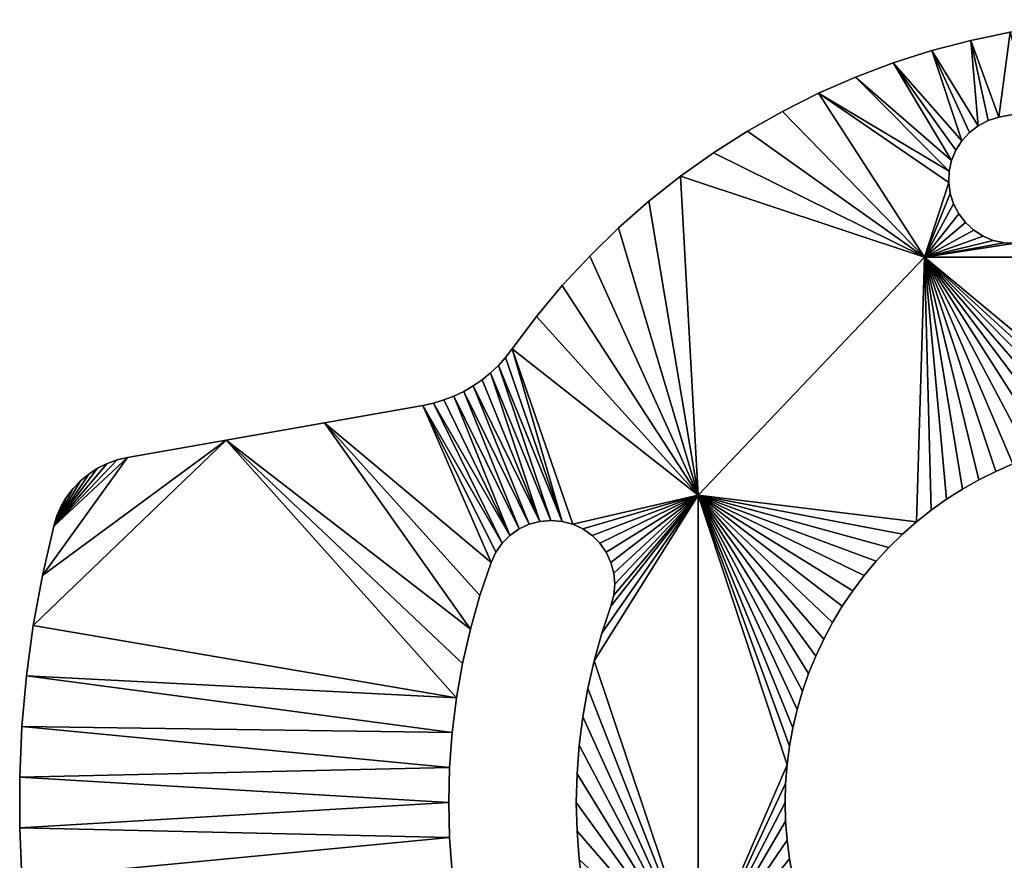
# Model space of a CAD drawing. Header units: millimetres. Extents: x -97 to 97, y -151 to 70.
# Tile 10 of 12: x -97 to -13, y -2 to 70. Entities that reach past the tile are written whole.
import ezdxf

# ---------------------------------------------------------------- set-up
doc = ezdxf.new("R2010")
doc.units = ezdxf.units.MM
doc.layers.add('90°', color=7, linetype='Continuous', true_color=0x000000)

msp = doc.modelspace()

# ---------------------------------------------------------------- meshes
at = {"layer": '90°'}
mesh = msp.add_polyface(dxfattribs=at)
corners = [(1.738, 70.098, -202.4), (1.466, 63.102, -202.4), (-1.466, 63.102, -202.4), (-1.738, 70.098, -202.4), (-3.597, 51.989, -202.4), (-10.714, 50.947, -202.4), (-5.985, 51.757, -202.4), (-8.359, 51.409, -202.4), (-4.396, 62.96, -202.4), (-5.211, 69.919, -202.4), (-7.315, 62.676, -202.4), (-10.217, 62.251, -202.4), (-12.104, 69.026, -202.4), (-8.669, 69.561, -202.4), (-13.095, 61.686, -202.4), (-14.009, 61.398, -202.4), (-15.508, 68.314, -202.4), (-14.859, 60.955, -202.4), (-1.2, 52.105, -202.4), (-3.597, 51.989, -196.4), (-5.985, 51.757, -196.4), (-10.714, 50.947, -196.4), (1.2, 52.105, -196.4), (-1.2, 52.105, -196.4), (-4.396, 62.96, -196.4), (-1.738, 70.098, -196.4), (-5.211, 69.919, -196.4), (-1.466, 63.102, -196.4), (-7.315, 62.676, -196.4), (1.738, 70.098, -196.4), (-10.217, 62.251, -196.4), (-8.669, 69.561, -196.4), (-12.104, 69.026, -196.4), (-13.095, 61.686, -196.4), (-14.009, 61.398, -196.4), (-15.508, 68.314, -196.4), (-18.87, 67.429, -196.4), (-15.62, 60.371, -196.4), (-14.859, 60.955, -196.4), (-4.396, 62.96, -202.4), (-1.466, 63.102, -202.4), (-1.466, 63.102, -196.4), (-4.396, 62.96, -196.4), (-7.315, 62.676, -202.4), (-7.315, 62.676, -196.4), (-10.217, 62.251, -196.4), (-10.217, 62.251, -202.4), (-13.095, 61.686, -199.4), (-13.095, 61.686, -202.4), (-13.095, 61.686, -196.4), (-13.095, 61.686, -199.4), (-14.009, 61.398, -202.4), (-13.095, 61.686, -202.4), (-15.62, 60.371, -202.4), (-14.859, 60.955, -202.4), (-14.859, 60.955, -196.4), (-15.62, 60.371, -196.4), (-16.268, 59.664, -202.4), (-16.268, 59.664, -196.4), (-14.009, 61.398, -196.4), (-13.095, 61.686, -196.4), (-15.252, 51.953, -202.4), (-15.959, 52.601, -202.4), (-15.959, 52.601, -196.4), (-15.252, 51.953, -196.4), (-14.444, 51.438, -202.4), (-14.444, 51.438, -196.4), (-1.2, 52.105, -202.4), (-3.597, 51.989, -202.4), (-3.597, 51.989, -196.4), (-1.2, 52.105, -196.4), (-5.985, 51.757, -202.4), (-8.359, 51.409, -202.4), (-8.359, 51.409, -196.4), (-5.985, 51.757, -196.4), (-10.714, 50.947, -199.4), (-1.738, 70.098, -202.4), (-5.211, 69.919, -202.4), (-5.211, 69.919, -196.4), (-1.738, 70.098, -196.4), (-8.669, 69.561, -202.4), (-12.104, 69.026, -202.4), (-12.104, 69.026, -196.4), (-8.669, 69.561, -196.4), (-15.508, 68.314, -202.4), (-15.508, 68.314, -196.4)]
mesh.append_faces([[corners[k] for k in face] for face in [(0, 1, 2, 3), (4, 5, 6, 6), (6, 5, 7, 7), (8, 9, 3, 3), (3, 2, 8, 8), (8, 10, 9, 9), (11, 12, 13, 13), (13, 10, 11, 11), (12, 11, 14, 14), (15, 16, 14, 14), (9, 10, 13, 13), (16, 12, 14, 14), (15, 17, 16, 16), (4, 18, 5, 5), (19, 20, 21, 21), (21, 22, 23, 23), (24, 25, 26, 26), (25, 24, 27, 27), (24, 26, 28, 28), (29, 25, 27, 27), (30, 31, 32, 32), (31, 30, 28, 28), (32, 33, 30, 30), (34, 33, 35, 35), (26, 31, 28, 28), (35, 33, 32, 32), (36, 37, 38, 38), (34, 35, 38, 38), (19, 21, 23, 23), (39, 40, 41, 42), (43, 44, 45, 46), (47, 48, 46, 46), (39, 42, 44, 43), (49, 47, 45, 45), (47, 46, 45, 45), (50, 51, 52, 52), (53, 54, 55, 56), (57, 53, 56, 58), (51, 59, 55, 54), (59, 50, 60, 60), (51, 50, 59, 59), (61, 62, 63, 64), (65, 61, 64, 66), (67, 68, 69, 70), (71, 72, 73, 74), (68, 71, 74, 69), (75, 73, 72, 72), (76, 77, 78, 79), (80, 81, 82, 83), (77, 80, 83, 78), (81, 84, 85, 82)]])
mesh = msp.add_polyface(dxfattribs=at)
corners = [(-14.859, 60.955, -202.4), (-18.87, 67.429, -202.4), (-15.508, 68.314, -202.4), (-15.62, 60.371, -202.4), (-16.268, 59.664, -202.4), (-22.182, 66.371, -202.4), (-17.15, 57.97, -202.4), (-25.435, 65.145, -202.4), (-28.621, 63.752, -202.4), (-17.399, 56.076, -202.4), (-19.5, 49.615, -202.4), (-17.357, 57.034, -202.4), (-16.783, 58.856, -202.4), (-31.73, 62.197, -202.4), (-16.543, 53.361, -202.4), (-15.959, 52.601, -202.4), (-16.986, 54.212, -202.4), (-17.274, 55.126, -202.4), (-34.756, 60.484, -202.4), (-37.689, 58.618, -202.4), (-40.523, 56.603, -202.4), (-14.859, 60.955, -196.4), (-15.508, 68.314, -196.4), (-18.87, 67.429, -196.4), (-16.268, 59.664, -196.4), (-15.62, 60.371, -196.4), (-22.182, 66.371, -196.4), (-17.15, 57.97, -196.4), (-25.435, 65.145, -196.4), (-28.621, 63.752, -196.4), (-19.5, 49.615, -196.4), (-17.399, 56.076, -196.4), (-17.357, 57.034, -196.4), (-16.783, 58.856, -196.4), (-31.73, 62.197, -196.4), (-16.543, 53.361, -196.4), (-15.959, 52.601, -196.4), (-15.252, 51.953, -196.4), (-16.986, 54.212, -196.4), (-17.274, 55.126, -196.4), (-34.756, 60.484, -196.4), (-37.689, 58.618, -196.4), (-17.15, 57.97, -202.4), (-16.783, 58.856, -202.4), (-16.783, 58.856, -196.4), (-17.15, 57.97, -196.4), (-17.399, 56.076, -202.4), (-17.357, 57.034, -202.4), (-17.357, 57.034, -196.4), (-17.399, 56.076, -196.4), (-17.274, 55.126, -196.4), (-17.274, 55.126, -202.4), (-16.268, 59.664, -202.4), (-16.268, 59.664, -196.4), (-16.543, 53.361, -202.4), (-16.986, 54.212, -202.4), (-16.986, 54.212, -196.4), (-16.543, 53.361, -196.4), (-15.959, 52.601, -202.4), (-15.959, 52.601, -196.4), (-15.508, 68.314, -202.4), (-18.87, 67.429, -202.4), (-18.87, 67.429, -196.4), (-15.508, 68.314, -196.4), (-22.182, 66.371, -202.4), (-25.435, 65.145, -202.4), (-25.435, 65.145, -196.4), (-22.182, 66.371, -196.4), (-28.621, 63.752, -202.4), (-28.621, 63.752, -196.4), (-31.73, 62.197, -202.4), (-34.756, 60.484, -202.4), (-34.756, 60.484, -196.4), (-31.73, 62.197, -196.4)]
mesh.append_faces([[corners[k] for k in face] for face in [(0, 1, 2, 2), (1, 0, 3, 3), (1, 3, 4, 4), (4, 5, 1, 1), (6, 7, 5, 5), (8, 9, 10, 10), (7, 11, 8, 8), (4, 12, 5, 5), (10, 13, 8, 8), (14, 15, 10, 10), (10, 16, 14, 14), (6, 11, 7, 7), (5, 12, 6, 6), (9, 8, 11, 11), (10, 9, 17, 17), (17, 16, 10, 10), (18, 13, 10, 10), (10, 19, 18, 18), (20, 19, 10, 10), (21, 22, 23, 23), (23, 24, 25, 25), (24, 23, 26, 26), (27, 26, 28, 28), (29, 30, 31, 31), (28, 29, 32, 32), (24, 26, 33, 33), (30, 29, 34, 34), (35, 30, 36, 36), (36, 30, 37, 37), (30, 35, 38, 38), (27, 28, 32, 32), (26, 27, 33, 33), (31, 32, 29, 29), (30, 39, 31, 31), (39, 30, 38, 38), (40, 30, 34, 34), (30, 40, 41, 41), (42, 43, 44, 45), (46, 47, 48, 49), (46, 49, 50, 51), (47, 42, 45, 48), (43, 52, 53, 44), (54, 55, 56, 57), (58, 54, 57, 59), (56, 55, 51, 50), (60, 61, 62, 63), (64, 65, 66, 67), (65, 68, 69, 66), (61, 64, 67, 62), (70, 71, 72, 73), (68, 70, 73, 69)]])
mesh = msp.add_polyface(dxfattribs=at)
corners = [(-40.523, 56.603, -202.4), (-19.5, 49.615, -202.4), (-39, 29.11, -202.4), (-45.86, 52.149, -202.4), (-43.249, 54.445, -202.4), (-48.349, 49.722, -202.4), (-50.711, 47.17, -202.4), (-52.937, 44.5, -202.4), (-55.023, 41.718, -202.4), (-55.594, 40.979, -202.4), (-50.728, 26.848, -202.4), (-49.802, 26.599, -202.4), (-56.22, 40.286, -202.4), (-51.683, 26.931, -202.4), (-48.933, 26.194, -202.4), (-58.393, 38.526, -202.4), (-52.638, 26.848, -202.4), (-53.564, 26.599, -202.4), (-56.898, 39.643, -202.4), (-57.623, 39.056, -202.4), (-40.523, 56.603, -196.4), (-19.5, 49.615, -196.4), (-37.689, 58.618, -196.4), (-45.86, 52.149, -196.4), (-39, 29.11, -196.4), (-43.249, 54.445, -196.4), (-48.349, 49.722, -196.4), (-50.711, 47.17, -196.4), (-52.937, 44.5, -196.4), (-55.023, 41.718, -196.4), (-55.594, 40.979, -196.4), (-50.728, 26.848, -196.4), (-49.802, 26.599, -196.4), (-56.22, 40.286, -196.4), (-51.683, 26.931, -196.4), (-58.393, 38.526, -196.4), (-53.564, 26.599, -196.4), (-52.638, 26.848, -196.4), (-56.898, 39.643, -196.4), (-59.201, 38.058, -196.4), (-54.433, 26.194, -196.4), (-60.043, 37.654, -196.4), (-55.218, 25.644, -196.4), (-57.623, 39.056, -196.4), (-55.023, 41.718, -199.4), (-55.594, 40.979, -196.4), (-55.023, 41.718, -196.4), (-55.594, 40.979, -202.4), (-56.22, 40.286, -202.4), (-56.22, 40.286, -196.4), (-56.898, 39.643, -202.4), (-56.898, 39.643, -196.4), (-55.023, 41.718, -202.4), (-37.689, 58.618, -202.4), (-40.523, 56.603, -202.4), (-40.523, 56.603, -196.4), (-37.689, 58.618, -196.4), (-43.249, 54.445, -202.4), (-43.249, 54.445, -196.4), (-34.756, 60.484, -202.4), (-34.756, 60.484, -196.4), (-45.86, 52.149, -202.4), (-48.349, 49.722, -202.4), (-48.349, 49.722, -196.4), (-45.86, 52.149, -196.4), (-50.711, 47.17, -202.4), (-52.937, 44.5, -202.4), (-52.937, 44.5, -196.4), (-50.711, 47.17, -196.4), (-55.023, 41.718, -199.4), (-55.023, 41.718, -202.4), (-55.023, 41.718, -196.4)]
mesh.append_faces([[corners[k] for k in face] for face in [(0, 1, 2, 2), (3, 4, 2, 2), (5, 3, 2, 2), (5, 2, 6, 6), (7, 2, 8, 8), (9, 8, 10, 10), (11, 8, 2, 2), (2, 7, 6, 6), (12, 9, 10, 10), (13, 12, 10, 10), (14, 11, 2, 2), (10, 8, 11, 11), (15, 16, 17, 17), (13, 16, 18, 18), (16, 19, 18, 18), (13, 18, 12, 12), (16, 15, 19, 19), (2, 4, 0, 0), (20, 21, 22, 22), (23, 24, 25, 25), (26, 24, 23, 23), (26, 27, 24, 24), (28, 29, 24, 24), (30, 31, 29, 29), (32, 24, 29, 29), (24, 27, 28, 28), (33, 31, 30, 30), (34, 31, 33, 33), (31, 32, 29, 29), (35, 36, 37, 37), (34, 38, 37, 37), (36, 39, 40, 40), (40, 41, 42, 42), (37, 38, 43, 43), (34, 33, 38, 38), (24, 20, 25, 25), (44, 45, 46, 46), (45, 47, 48, 49), (49, 48, 50, 51), (52, 47, 44, 44), (47, 45, 44, 44), (53, 54, 55, 56), (54, 57, 58, 55), (59, 53, 56, 60), (61, 62, 63, 64), (65, 66, 67, 68), (69, 66, 70, 70), (62, 65, 68, 63), (57, 61, 64, 58), (69, 71, 67, 67), (66, 69, 67, 67)]])
mesh = msp.add_polyface(dxfattribs=at)
corners = [(-1.2, 52.105, -202.4), (10.714, 50.947, -202.4), (-10.714, 50.947, -202.4), (-19.5, 49.615, -202.4), (-13.558, 51.071, -202.4), (-12.622, 50.863, -202.4), (19.5, 49.615, -202.4), (-11.664, 50.822, -202.4), (-14.444, 51.438, -202.4), (-15.959, 52.601, -202.4), (-15.252, 51.953, -202.4), (-0.811, 34.11, -202.4), (-2.431, 34.026, -202.4), (-4.045, 33.859, -202.4), (-7.235, 33.278, -202.4), (-5.647, 33.61, -202.4), (-8.804, 32.865, -202.4), (-10.349, 32.371, -202.4), (-11.867, 31.799, -202.4), (-13.353, 31.15, -202.4), (-14.804, 30.424, -202.4), (-16.216, 29.625, -202.4), (-17.585, 28.755, -202.4), (-2.431, 34.026, -202.4), (-0.811, 34.11, -202.4), (-0.811, 34.11, -196.4), (-2.431, 34.026, -196.4), (-5.985, 51.757, -196.4), (-8.359, 51.409, -196.4), (-10.714, 50.947, -196.4), (11.664, 50.822, -196.4), (10.714, 50.947, -196.4), (-11.664, 50.822, -196.4), (-19.5, 49.615, -196.4), (-12.622, 50.863, -196.4), (-13.558, 51.071, -196.4), (19.5, 49.615, -196.4), (-14.444, 51.438, -196.4), (-15.252, 51.953, -196.4), (-0.811, 34.11, -196.4), (-4.045, 33.859, -196.4), (-2.431, 34.026, -196.4), (-7.235, 33.278, -196.4), (-5.647, 33.61, -196.4), (-8.804, 32.865, -196.4), (-10.349, 32.371, -196.4), (-11.867, 31.799, -196.4), (-13.353, 31.15, -196.4), (-14.804, 30.424, -196.4), (-17.585, 28.755, -196.4), (-16.216, 29.625, -196.4), (-20.179, 26.808, -196.4), (-18.907, 27.815, -196.4), (-39, 29.11, -196.4), (-40.523, 56.603, -196.4), (-12.622, 50.863, -202.4), (-13.558, 51.071, -202.4), (-13.558, 51.071, -196.4), (-12.622, 50.863, -196.4), (-10.714, 50.947, -199.4), (-10.714, 50.947, -202.4), (-11.664, 50.822, -202.4), (-11.664, 50.822, -196.4), (-14.444, 51.438, -202.4), (-14.444, 51.438, -196.4), (-10.714, 50.947, -196.4), (-10.714, 50.947, -199.4), (-8.359, 51.409, -202.4), (-10.714, 50.947, -202.4), (-10.714, 50.947, -196.4), (-8.359, 51.409, -196.4)]
mesh.append_faces([[corners[k] for k in face] for face in [(0, 1, 2, 2), (3, 4, 5, 5), (6, 3, 7, 7), (3, 8, 4, 4), (5, 7, 3, 3), (9, 10, 3, 3), (3, 10, 8, 8), (6, 11, 3, 3), (3, 12, 13, 13), (12, 3, 11, 11), (14, 3, 15, 15), (13, 15, 3, 3), (3, 14, 16, 16), (3, 16, 17, 17), (18, 19, 3, 3), (3, 17, 18, 18), (3, 19, 20, 20), (3, 21, 22, 22), (21, 3, 20, 20), (23, 24, 25, 26), (27, 28, 29, 29), (30, 31, 32, 32), (29, 32, 31, 31), (33, 34, 35, 35), (36, 32, 33, 33), (33, 35, 37, 37), (34, 33, 32, 32), (33, 37, 38, 38), (36, 33, 39, 39), (33, 40, 41, 41), (41, 39, 33, 33), (42, 43, 33, 33), (40, 33, 43, 43), (33, 44, 42, 42), (33, 45, 44, 44), (46, 33, 47, 47), (33, 46, 45, 45), (33, 48, 47, 47), (33, 49, 50, 50), (50, 48, 33, 33), (51, 52, 33, 33), (53, 51, 33, 33), (54, 53, 33, 33), (55, 56, 57, 58), (59, 60, 61, 61), (61, 55, 58, 62), (56, 63, 64, 57), (59, 61, 62, 62), (59, 62, 65, 65), (66, 67, 68, 68), (69, 70, 66, 66)]])
mesh = msp.add_polyface(dxfattribs=at)
corners = [(-19.5, 49.615, -202.4), (-17.585, 28.755, -202.4), (-18.907, 27.815, -202.4), (-20.179, 26.808, -202.4), (-21.397, 25.737, -202.4), (-39, 29.11, -202.4), (-22.559, 24.605, -202.4), (-23.661, 23.415, -202.4), (-24.7, 22.169, -202.4), (-25.673, 20.872, -202.4), (-26.579, 19.526, -202.4), (-27.414, 18.135, -202.4), (-28.176, 16.703, -202.4), (-28.864, 15.234, -202.4), (-30.008, 12.2, -202.4), (-29.475, 13.732, -202.4), (-30.461, 10.642, -202.4), (-30.834, 9.063, -202.4), (-2.431, 34.026, -202.4), (-2.431, 34.026, -196.4), (-4.045, 33.859, -196.4), (-4.045, 33.859, -202.4), (-5.647, 33.61, -202.4), (-5.647, 33.61, -196.4), (-7.235, 33.278, -196.4), (-7.235, 33.278, -202.4), (-10.349, 32.371, -202.4), (-8.804, 32.865, -202.4), (-8.804, 32.865, -196.4), (-10.349, 32.371, -196.4), (-11.867, 31.799, -202.4), (-11.867, 31.799, -196.4), (-13.353, 31.15, -196.4), (-13.353, 31.15, -202.4), (-16.216, 29.625, -202.4), (-14.804, 30.424, -202.4), (-14.804, 30.424, -196.4), (-16.216, 29.625, -196.4), (-18.907, 27.815, -202.4), (-17.585, 28.755, -202.4), (-17.585, 28.755, -196.4), (-18.907, 27.815, -196.4), (-21.397, 25.737, -202.4), (-20.179, 26.808, -202.4), (-20.179, 26.808, -196.4), (-21.397, 25.737, -196.4), (-23.661, 23.415, -202.4), (-22.559, 24.605, -202.4), (-22.559, 24.605, -196.4), (-23.661, 23.415, -196.4), (-25.673, 20.872, -202.4), (-24.7, 22.169, -202.4), (-24.7, 22.169, -196.4), (-25.673, 20.872, -196.4), (-26.579, 19.526, -202.4), (-26.579, 19.526, -196.4), (-27.414, 18.135, -196.4), (-27.414, 18.135, -202.4), (-28.864, 15.234, -202.4), (-28.176, 16.703, -202.4), (-28.176, 16.703, -196.4), (-28.864, 15.234, -196.4), (-29.475, 13.732, -202.4), (-29.475, 13.732, -196.4), (-19.5, 49.615, -196.4), (-18.907, 27.815, -196.4), (-17.585, 28.755, -196.4), (-20.179, 26.808, -196.4), (-39, 29.11, -196.4), (-21.397, 25.737, -196.4), (-22.559, 24.605, -196.4), (-23.661, 23.415, -196.4), (-24.7, 22.169, -196.4), (-26.579, 19.526, -196.4), (-25.673, 20.872, -196.4), (-28.176, 16.703, -196.4), (-27.414, 18.135, -196.4), (-28.864, 15.234, -196.4), (-29.475, 13.732, -196.4), (-30.461, 10.642, -196.4), (-30.008, 12.2, -196.4), (-30.834, 9.063, -196.4), (-31.125, 7.468, -196.4)]
mesh.append_faces([[corners[k] for k in face] for face in [(0, 1, 2, 2), (3, 4, 5, 5), (6, 7, 5, 5), (7, 8, 5, 5), (5, 4, 6, 6), (3, 0, 2, 2), (5, 0, 3, 3), (5, 9, 10, 10), (5, 11, 12, 12), (5, 12, 13, 13), (11, 5, 10, 10), (14, 5, 15, 15), (5, 14, 16, 16), (5, 16, 17, 17), (5, 8, 9, 9), (18, 19, 20, 21), (22, 23, 24, 25), (26, 27, 28, 29), (27, 25, 24, 28), (21, 20, 23, 22), (30, 31, 32, 33), (34, 35, 36, 37), (35, 33, 32, 36), (38, 39, 40, 41), (42, 43, 44, 45), (43, 38, 41, 44), (39, 34, 37, 40), (26, 29, 31, 30), (46, 47, 48, 49), (50, 51, 52, 53), (51, 46, 49, 52), (54, 55, 56, 57), (58, 59, 60, 61), (57, 56, 60, 59), (54, 50, 53, 55), (62, 58, 61, 63), (47, 42, 45, 48), (64, 65, 66, 66), (67, 68, 69, 69), (70, 68, 71, 71), (71, 68, 72, 72), (68, 70, 69, 69), (68, 73, 74, 74), (68, 75, 76, 76), (68, 77, 75, 75), (76, 73, 68, 68), (77, 68, 78, 78), (68, 79, 80, 80), (68, 81, 79, 79), (81, 68, 82, 82), (68, 74, 72, 72)]])
mesh = msp.add_polyface(dxfattribs=at)
corners = [(-53.564, 26.599, -202.4), (-54.433, 26.194, -202.4), (-59.201, 38.058, -202.4), (-55.218, 25.644, -202.4), (-60.043, 37.654, -202.4), (-60.914, 37.318, -202.4), (-58.393, 38.526, -202.4), (-55.896, 24.966, -202.4), (-62.722, 36.851, -202.4), (-61.809, 37.049, -202.4), (-56.851, 23.312, -202.4), (-71.207, 35.355, -202.4), (-58.629, 17.549, -202.4), (-79.692, 33.859, -202.4), (-56.446, 24.181, -202.4), (-57.812, 20.453, -202.4), (-59.3, 14.608, -202.4), (-59.824, 11.637, -202.4), (-52.638, 26.848, -196.4), (-57.623, 39.056, -196.4), (-58.393, 38.526, -196.4), (-55.218, 25.644, -196.4), (-60.043, 37.654, -196.4), (-60.914, 37.318, -196.4), (-54.433, 26.194, -196.4), (-59.201, 38.058, -196.4), (-53.564, 26.599, -196.4), (-55.896, 24.966, -196.4), (-61.809, 37.049, -196.4), (-62.722, 36.851, -196.4), (-71.207, 35.355, -196.4), (-79.692, 33.859, -196.4), (-58.629, 17.549, -196.4), (-56.851, 23.312, -196.4), (-56.446, 24.181, -196.4), (-57.812, 20.453, -196.4), (-59.3, 14.608, -196.4), (-59.824, 11.637, -196.4), (-56.851, 23.312, -199.4), (-56.851, 23.312, -202.4), (-56.446, 24.181, -202.4), (-56.446, 24.181, -196.4), (-56.851, 23.312, -196.4), (-56.851, 23.312, -199.4), (-57.812, 20.453, -202.4), (-56.851, 23.312, -202.4), (-58.629, 17.549, -202.4), (-58.629, 17.549, -196.4), (-59.3, 14.608, -196.4), (-59.3, 14.608, -202.4), (-57.812, 20.453, -196.4), (-59.824, 11.637, -196.4), (-59.824, 11.637, -202.4), (-56.851, 23.312, -196.4), (-62.722, 36.851, -199.4), (-62.722, 36.851, -202.4), (-71.207, 35.355, -202.4), (-62.722, 36.851, -196.4), (-71.207, 35.355, -196.4), (-57.623, 39.056, -196.4), (-56.898, 39.643, -196.4), (-56.898, 39.643, -202.4), (-57.623, 39.056, -202.4), (-58.393, 38.526, -202.4), (-58.393, 38.526, -196.4), (-59.201, 38.058, -196.4), (-59.201, 38.058, -202.4), (-60.043, 37.654, -202.4), (-60.043, 37.654, -196.4), (-60.914, 37.318, -202.4), (-60.914, 37.318, -196.4), (-62.722, 36.851, -199.4), (-62.722, 36.851, -196.4), (-61.809, 37.049, -196.4), (-61.809, 37.049, -202.4), (-62.722, 36.851, -202.4)]
mesh.append_faces([[corners[k] for k in face] for face in [(0, 1, 2, 2), (1, 3, 4, 4), (3, 5, 4, 4), (1, 4, 2, 2), (0, 2, 6, 6), (7, 8, 9, 9), (10, 11, 8, 8), (11, 12, 13, 13), (3, 7, 9, 9), (5, 3, 9, 9), (10, 8, 14, 14), (12, 11, 15, 15), (16, 13, 12, 12), (10, 15, 11, 11), (13, 16, 17, 17), (14, 8, 7, 7), (18, 19, 20, 20), (21, 22, 23, 23), (24, 25, 22, 22), (26, 20, 25, 25), (27, 28, 29, 29), (30, 31, 32, 32), (33, 29, 30, 30), (21, 28, 27, 27), (23, 28, 21, 21), (33, 34, 29, 29), (32, 35, 30, 30), (36, 32, 31, 31), (33, 30, 35, 35), (31, 37, 36, 36), (34, 27, 29, 29), (38, 39, 40, 40), (38, 41, 42, 42), (43, 44, 45, 45), (46, 47, 48, 49), (46, 44, 50, 47), (49, 48, 51, 52), (50, 43, 53, 53), (44, 43, 50, 50), (54, 55, 56, 56), (57, 54, 58, 58), (56, 58, 54, 54), (59, 60, 61, 62), (59, 62, 63, 64), (65, 66, 67, 68), (68, 67, 69, 70), (71, 72, 73, 73), (70, 69, 74, 73), (74, 71, 73, 73), (66, 65, 64, 63), (71, 74, 75, 75)]])
mesh = msp.add_polyface(dxfattribs=at)
corners = [(-79.692, 33.859, -202.4), (-95.519, 22.174, -202.4), (-88.177, 32.363, -202.4), (-89.936, 31.839, -202.4), (-89.072, 32.152, -202.4), (-94.546, 26.439, -202.4), (-91.529, 30.928, -202.4), (-90.759, 31.429, -202.4), (-92.237, 30.342, -202.4), (-93.428, 28.946, -202.4), (-92.873, 29.678, -202.4), (-94.27, 27.316, -202.4), (-93.896, 28.155, -202.4), (-59.824, 11.637, -202.4), (-96.3, 17.869, -202.4), (-96.887, 13.534, -202.4), (-79.692, 33.859, -196.4), (-88.177, 32.363, -196.4), (-95.519, 22.174, -196.4), (-89.936, 31.839, -196.4), (-94.546, 26.439, -196.4), (-89.072, 32.152, -196.4), (-91.529, 30.928, -196.4), (-90.759, 31.429, -196.4), (-92.237, 30.342, -196.4), (-92.873, 29.678, -196.4), (-93.428, 28.946, -196.4), (-93.896, 28.155, -196.4), (-94.27, 27.316, -196.4), (-96.3, 17.869, -196.4), (-59.824, 11.637, -196.4), (-96.887, 13.534, -196.4), (-94.546, 26.439, -199.4), (-94.546, 26.439, -202.4), (-95.519, 22.174, -202.4), (-96.3, 17.869, -202.4), (-96.3, 17.869, -196.4), (-95.519, 22.174, -196.4), (-96.887, 13.534, -202.4), (-96.887, 13.534, -196.4), (-94.546, 26.439, -196.4), (-94.546, 26.439, -199.4), (-94.546, 26.439, -196.4), (-94.27, 27.316, -196.4), (-93.896, 28.155, -196.4), (-93.896, 28.155, -202.4), (-94.27, 27.316, -202.4), (-93.428, 28.946, -196.4), (-92.873, 29.678, -196.4), (-92.873, 29.678, -202.4), (-93.428, 28.946, -202.4), (-92.237, 30.342, -202.4), (-92.237, 30.342, -196.4), (-94.546, 26.439, -202.4), (-91.529, 30.928, -196.4), (-90.759, 31.429, -196.4), (-90.759, 31.429, -202.4), (-91.529, 30.928, -202.4), (-89.936, 31.839, -196.4), (-89.936, 31.839, -202.4), (-88.177, 32.363, -199.4), (-89.072, 32.152, -196.4), (-88.177, 32.363, -196.4), (-89.072, 32.152, -202.4), (-88.177, 32.363, -202.4), (-88.177, 32.363, -199.4), (-79.692, 33.859, -202.4), (-88.177, 32.363, -202.4), (-88.177, 32.363, -196.4), (-79.692, 33.859, -196.4), (-71.207, 35.355, -196.4), (-71.207, 35.355, -202.4)]
mesh.append_faces([[corners[k] for k in face] for face in [(0, 1, 2, 2), (3, 4, 5, 5), (6, 7, 5, 5), (5, 7, 3, 3), (5, 8, 6, 6), (5, 9, 10, 10), (5, 11, 12, 12), (9, 5, 12, 12), (8, 5, 10, 10), (2, 5, 4, 4), (2, 1, 5, 5), (0, 13, 14, 14), (14, 13, 15, 15), (14, 1, 0, 0), (16, 17, 18, 18), (19, 20, 21, 21), (22, 20, 23, 23), (20, 19, 23, 23), (20, 22, 24, 24), (20, 25, 26, 26), (20, 27, 28, 28), (26, 27, 20, 20), (24, 25, 20, 20), (17, 21, 20, 20), (17, 20, 18, 18), (16, 29, 30, 30), (29, 31, 30, 30), (29, 16, 18, 18), (32, 33, 34, 34), (35, 36, 37, 34), (35, 38, 39, 36), (40, 32, 37, 37), (37, 32, 34, 34), (41, 42, 43, 43), (44, 45, 46, 43), (47, 48, 49, 50), (51, 49, 48, 52), (44, 47, 50, 45), (53, 41, 46, 46), (46, 41, 43, 43), (54, 55, 56, 57), (55, 58, 59, 56), (60, 61, 62, 62), (58, 61, 63, 59), (63, 61, 60, 64), (57, 51, 52, 54), (65, 66, 67, 67), (68, 69, 65, 65), (66, 65, 69, 69), (66, 69, 70, 71)]])
mesh = msp.add_polyface(dxfattribs=at)
corners = [(-28.864, 15.234, -202.4), (-29.475, 13.732, -202.4), (-39, 29.11, -202.4), (-30.834, 9.063, -202.4), (-31.125, 7.468, -202.4), (-46.515, 19.55, -202.4), (-46.267, 20.476, -202.4), (-48.148, 25.644, -202.4), (-48.933, 26.194, -202.4), (-47.47, 24.966, -202.4), (-46.267, 22.386, -202.4), (-46.183, 21.431, -202.4), (-47.969, 14.834, -202.4), (-47.301, 17.21, -202.4), (-46.92, 24.181, -202.4), (-46.515, 23.312, -202.4), (-30.008, 12.2, -196.4), (-29.475, 13.732, -196.4), (-39, 29.11, -196.4), (-39, -11.9, -196.4), (-31.333, 5.859, -196.4), (-31.125, 7.468, -196.4), (-46.267, 20.476, -196.4), (-46.515, 19.55, -196.4), (-48.148, 25.644, -196.4), (-48.933, 26.194, -196.4), (-49.802, 26.599, -196.4), (-47.47, 24.966, -196.4), (-46.267, 22.386, -196.4), (-46.183, 21.431, -196.4), (-47.301, 17.21, -196.4), (-47.969, 14.834, -196.4), (-46.92, 24.181, -196.4), (-46.515, 23.312, -196.4), (-46.515, 19.55, -199.4), (-46.515, 19.55, -202.4), (-47.301, 17.21, -202.4), (-48.519, 12.428, -202.4), (-48.519, 12.428, -196.4), (-47.969, 14.834, -196.4), (-47.969, 14.834, -202.4), (-47.301, 17.21, -196.4), (-46.515, 19.55, -196.4), (-46.515, 19.55, -199.4), (-46.267, 20.476, -202.4), (-46.515, 19.55, -202.4), (-46.183, 21.431, -202.4), (-46.183, 21.431, -196.4), (-46.267, 22.386, -196.4), (-46.267, 22.386, -202.4), (-46.515, 23.312, -196.4), (-46.515, 23.312, -202.4), (-46.267, 20.476, -196.4), (-46.92, 24.181, -202.4), (-46.92, 24.181, -196.4), (-47.47, 24.966, -196.4), (-47.47, 24.966, -202.4), (-48.148, 25.644, -202.4), (-48.148, 25.644, -196.4), (-48.933, 26.194, -196.4), (-48.933, 26.194, -202.4), (-49.802, 26.599, -196.4), (-49.802, 26.599, -202.4), (-46.515, 19.55, -196.4), (-50.728, 26.848, -202.4), (-50.728, 26.848, -196.4), (-51.683, 26.931, -196.4), (-51.683, 26.931, -202.4), (-53.564, 26.599, -202.4), (-52.638, 26.848, -202.4), (-52.638, 26.848, -196.4), (-53.564, 26.599, -196.4), (-54.433, 26.194, -202.4), (-54.433, 26.194, -196.4), (-55.896, 24.966, -202.4), (-55.218, 25.644, -202.4), (-55.218, 25.644, -196.4), (-55.896, 24.966, -196.4), (-56.446, 24.181, -196.4), (-56.446, 24.181, -202.4), (-56.851, 23.312, -199.4)]
mesh.append_faces([[corners[k] for k in face] for face in [(0, 1, 2, 2), (3, 4, 2, 2), (2, 5, 6, 6), (7, 8, 2, 2), (2, 9, 7, 7), (10, 2, 11, 11), (2, 12, 13, 13), (5, 2, 13, 13), (14, 2, 15, 15), (9, 2, 14, 14), (10, 15, 2, 2), (6, 11, 2, 2), (16, 17, 18, 18), (19, 20, 18, 18), (20, 21, 18, 18), (18, 22, 23, 23), (24, 18, 25, 25), (25, 18, 26, 26), (18, 24, 27, 27), (28, 29, 18, 18), (18, 30, 31, 31), (23, 30, 18, 18), (32, 33, 18, 18), (27, 32, 18, 18), (28, 18, 33, 33), (22, 18, 29, 29), (34, 35, 36, 36), (37, 38, 39, 40), (36, 40, 39, 41), (41, 42, 34, 34), (36, 41, 34, 34), (43, 44, 45, 45), (46, 47, 48, 49), (49, 48, 50, 51), (44, 52, 47, 46), (53, 54, 55, 56), (57, 58, 59, 60), (61, 62, 60, 59), (57, 56, 55, 58), (51, 50, 54, 53), (52, 43, 63, 63), (44, 43, 52, 52), (64, 65, 66, 67), (68, 69, 70, 71), (72, 68, 71, 73), (67, 66, 70, 69), (74, 75, 76, 77), (74, 77, 78, 79), (75, 72, 73, 76), (80, 79, 78, 78), (64, 62, 61, 65)]])
mesh = msp.add_polyface(dxfattribs=at)
corners = [(-30.461, -5.402, -202.4), (-39, -11.9, -202.4), (-30.834, -3.823, -202.4), (-31.125, -2.228, -202.4), (-39, 29.11, -202.4), (-31.333, 5.859, -202.4), (-31.5, 2.62, -202.4), (-31.458, 4.242, -202.4), (-31.458, 0.998, -202.4), (-31.125, 7.468, -202.4), (-31.333, -0.619, -202.4), (-47.969, 14.834, -202.4), (-48.519, 12.428, -202.4), (-49.254, 7.549, -202.4), (-48.947, 9.998, -202.4), (-49.438, 5.087, -202.4), (-49.5, 2.62, -202.4), (-49.438, 0.153, -202.4), (-48.947, -4.758, -202.4), (-49.254, -2.309, -202.4), (-30.008, 12.2, -202.4), (-29.475, 13.732, -202.4), (-29.475, 13.732, -196.4), (-30.008, 12.2, -196.4), (-30.834, 9.063, -202.4), (-30.461, 10.642, -202.4), (-30.461, 10.642, -196.4), (-30.834, 9.063, -196.4), (-31.333, 5.859, -202.4), (-31.125, 7.468, -202.4), (-31.125, 7.468, -196.4), (-31.333, 5.859, -196.4), (-31.5, 2.62, -199.4), (-31.5, 2.62, -202.4), (-31.458, 4.242, -202.4), (-31.458, 4.242, -196.4), (-31.5, 2.62, -196.4), (-31.5, 2.62, -199.4), (-31.458, 0.998, -202.4), (-31.5, 2.62, -202.4), (-31.458, 0.998, -196.4), (-31.333, -0.619, -196.4), (-31.333, -0.619, -202.4), (-31.125, -2.228, -202.4), (-31.125, -2.228, -196.4), (-30.834, -3.823, -196.4), (-30.834, -3.823, -202.4), (-30.461, -5.402, -202.4), (-30.461, -5.402, -196.4), (-30.008, -6.96, -196.4), (-30.008, -6.96, -202.4), (-31.5, 2.62, -196.4), (-31.125, -2.228, -196.4), (-39, -11.9, -196.4), (-30.834, -3.823, -196.4), (-31.5, 2.62, -196.4), (-31.458, 4.242, -196.4), (-31.458, 0.998, -196.4), (-31.333, 5.859, -196.4), (-31.333, -0.619, -196.4), (-47.969, 14.834, -196.4), (-48.519, 12.428, -196.4), (-49.254, 7.549, -196.4), (-48.947, 9.998, -196.4), (-49.438, 5.087, -196.4), (-49.5, 2.62, -196.4), (-49.438, 0.153, -196.4), (-49.254, -2.309, -196.4), (-48.947, -4.758, -196.4), (-39, 29.11, -196.4), (-48.519, -7.188, -196.4)]
mesh.append_faces([[corners[k] for k in face] for face in [(0, 1, 2, 2), (3, 2, 1, 1), (1, 4, 5, 5), (6, 1, 7, 7), (8, 1, 6, 6), (5, 7, 1, 1), (5, 4, 9, 9), (3, 1, 10, 10), (11, 1, 12, 12), (13, 14, 1, 1), (10, 1, 8, 8), (1, 15, 13, 13), (15, 1, 16, 16), (14, 12, 1, 1), (16, 1, 17, 17), (1, 18, 19, 19), (19, 17, 1, 1), (4, 1, 11, 11), (20, 21, 22, 23), (24, 25, 26, 27), (25, 20, 23, 26), (28, 29, 30, 31), (32, 33, 34, 34), (28, 31, 35, 34), (29, 24, 27, 30), (32, 35, 36, 36), (34, 35, 32, 32), (37, 38, 39, 39), (38, 40, 41, 42), (43, 44, 45, 46), (47, 48, 49, 50), (47, 46, 45, 48), (42, 41, 44, 43), (40, 37, 51, 51), (38, 37, 40, 40), (52, 53, 54, 54), (55, 56, 53, 53), (57, 55, 53, 53), (58, 53, 56, 56), (52, 59, 53, 53), (60, 61, 53, 53), (62, 53, 63, 63), (59, 57, 53, 53), (53, 62, 64, 64), (65, 53, 64, 64), (63, 53, 61, 61), (53, 65, 66, 66), (53, 67, 68, 68), (67, 53, 66, 66), (69, 60, 53, 53), (70, 53, 68, 68)]])
mesh = msp.add_polyface(dxfattribs=at)
corners = [(-96.887, 13.534, -202.4), (-59.824, 11.637, -202.4), (-60.199, 8.644, -202.4), (-97.279, 9.177, -202.4), (-60.425, 5.636, -202.4), (-97.279, -3.937, -202.4), (-60.425, -0.396, -202.4), (-60.199, -3.404, -202.4), (-96.887, -8.294, -202.4), (-59.824, -6.397, -202.4), (-97.475, 0.433, -202.4), (-97.475, 4.807, -202.4), (-60.5, 2.62, -202.4), (-96.3, -12.629, -202.4), (-92.873, -24.438, -202.4), (-93.428, -23.706, -202.4), (-94.546, -21.199, -202.4), (-88.177, -27.123, -202.4), (-95.519, -16.934, -202.4), (-94.27, -22.076, -202.4), (-93.896, -22.915, -202.4), (-80.297, -28.512, -202.4), (-59.3, -9.368, -202.4), (-97.279, 9.177, -196.4), (-60.199, 8.644, -196.4), (-96.887, 13.534, -196.4), (-60.425, 5.636, -196.4), (-97.279, -3.937, -196.4), (-60.199, -3.404, -196.4), (-60.425, -0.396, -196.4), (-96.887, -8.294, -196.4), (-59.824, -6.397, -196.4), (-97.475, 0.433, -196.4), (-60.5, 2.62, -196.4), (-97.475, 4.807, -196.4), (-96.3, -12.629, -196.4), (-92.873, -24.438, -196.4), (-94.546, -21.199, -196.4), (-93.428, -23.706, -196.4), (-88.177, -27.123, -196.4), (-95.519, -16.934, -196.4), (-94.27, -22.076, -196.4), (-93.896, -22.915, -196.4), (-80.297, -28.512, -196.4), (-94.546, -21.199, -199.4), (-94.546, -21.199, -202.4), (-94.27, -22.076, -202.4), (-93.896, -22.915, -202.4), (-93.896, -22.915, -196.4), (-94.27, -22.076, -196.4), (-94.546, -21.199, -196.4), (-96.887, 13.534, -202.4), (-97.279, 9.177, -202.4), (-97.279, 9.177, -196.4), (-96.887, 13.534, -196.4), (-97.475, 4.807, -202.4), (-97.475, 4.807, -196.4), (-97.475, 0.433, -202.4), (-97.475, 0.433, -196.4), (-97.279, -3.937, -202.4), (-97.279, -3.937, -196.4), (-96.887, -8.294, -202.4), (-96.887, -8.294, -196.4), (-96.3, -12.629, -202.4), (-95.519, -16.934, -202.4), (-95.519, -16.934, -196.4), (-96.3, -12.629, -196.4), (-94.546, -21.199, -199.4), (-94.546, -21.199, -202.4), (-94.546, -21.199, -196.4)]
mesh.append_faces([[corners[k] for k in face] for face in [(0, 1, 2, 2), (3, 0, 2, 2), (4, 3, 2, 2), (5, 6, 7, 7), (8, 7, 9, 9), (10, 11, 12, 12), (4, 12, 11, 11), (7, 8, 5, 5), (5, 10, 6, 6), (10, 12, 6, 6), (4, 11, 3, 3), (9, 13, 8, 8), (14, 15, 16, 16), (17, 16, 18, 18), (19, 16, 20, 20), (16, 15, 20, 20), (21, 18, 13, 13), (9, 22, 21, 21), (21, 13, 9, 9), (23, 24, 25, 25), (26, 24, 23, 23), (27, 28, 29, 29), (30, 31, 28, 28), (32, 33, 34, 34), (26, 34, 33, 33), (28, 27, 30, 30), (27, 29, 32, 32), (32, 29, 33, 33), (26, 23, 34, 34), (31, 30, 35, 35), (36, 37, 38, 38), (39, 40, 37, 37), (41, 42, 37, 37), (37, 42, 38, 38), (43, 35, 40, 40), (39, 43, 40, 40), (43, 31, 35, 35), (44, 45, 46, 46), (46, 47, 48, 49), (50, 44, 49, 49), (49, 44, 46, 46), (51, 52, 53, 54), (55, 56, 53, 52), (56, 55, 57, 58), (59, 60, 58, 57), (61, 62, 60, 59), (63, 64, 65, 66), (67, 64, 68, 68), (61, 63, 66, 62), (67, 69, 65, 65), (65, 64, 67, 67)]])
mesh = msp.add_polyface(dxfattribs=at)
corners = [(-58.5, -32.405, -202.4), (-55.896, -19.726, -202.4), (-55.218, -20.404, -202.4), (-58.629, -12.309, -202.4), (-57.812, -15.213, -202.4), (-72.416, -29.902, -202.4), (-70.512, -30.402, -202.4), (-56.851, -18.072, -202.4), (-59.3, -9.368, -202.4), (-80.297, -28.512, -202.4), (-71.454, -30.113, -202.4), (-96.887, 13.534, -196.4), (-60.199, 8.644, -196.4), (-59.824, 11.637, -196.4), (-58.5, -32.405, -196.4), (-55.218, -20.404, -196.4), (-55.896, -19.726, -196.4), (-58.629, -12.309, -196.4), (-72.416, -29.902, -196.4), (-57.812, -15.213, -196.4), (-56.851, -18.072, -196.4), (-68.715, -31.206, -196.4), (-56.446, -18.941, -196.4), (-67.872, -31.716, -196.4), (-70.512, -30.402, -196.4), (-59.3, -9.368, -196.4), (-71.454, -30.113, -196.4), (-59.824, -6.397, -196.4), (-80.297, -28.512, -196.4), (-56.851, -18.072, -199.4), (-56.446, -18.941, -202.4), (-56.851, -18.072, -202.4), (-55.896, -19.726, -202.4), (-55.896, -19.726, -196.4), (-55.218, -20.404, -196.4), (-55.218, -20.404, -202.4), (-54.433, -20.954, -196.4), (-54.433, -20.954, -202.4), (-56.446, -18.941, -196.4), (-53.564, -21.359, -202.4), (-53.564, -21.359, -196.4), (-52.638, -21.608, -196.4), (-52.638, -21.608, -202.4), (-51.683, -21.691, -202.4), (-51.683, -21.691, -196.4), (-50.728, -21.608, -196.4), (-50.728, -21.608, -202.4), (-49.802, -21.359, -196.4), (-49.802, -21.359, -202.4), (-56.851, -18.072, -196.4), (-48.148, -20.404, -202.4), (-48.933, -20.954, -202.4), (-48.933, -20.954, -196.4), (-48.148, -20.404, -196.4), (-47.47, -19.726, -202.4), (-47.47, -19.726, -196.4), (-48.947, 9.998, -202.4), (-49.254, 7.549, -202.4), (-49.254, 7.549, -196.4), (-48.947, 9.998, -196.4), (-49.438, 5.087, -196.4), (-49.438, 5.087, -202.4), (-49.5, 2.62, -202.4), (-49.5, 2.62, -196.4), (-48.519, 12.428, -202.4), (-48.519, 12.428, -196.4), (-49.438, 0.153, -202.4), (-49.254, -2.309, -202.4), (-49.254, -2.309, -196.4), (-49.438, 0.153, -196.4), (-48.947, -4.758, -202.4), (-48.519, -7.188, -202.4), (-48.519, -7.188, -196.4), (-48.947, -4.758, -196.4), (-47.301, -11.97, -202.4), (-47.301, -11.97, -196.4), (-47.969, -9.594, -196.4), (-47.969, -9.594, -202.4), (-60.199, 8.644, -202.4), (-59.824, 11.637, -202.4), (-59.824, 11.637, -196.4), (-60.199, 8.644, -196.4), (-60.425, 5.636, -196.4), (-60.5, 2.62, -196.4), (-60.5, 2.62, -202.4), (-60.425, 5.636, -202.4), (-60.425, -0.396, -202.4), (-60.425, -0.396, -196.4), (-60.199, -3.404, -196.4), (-60.199, -3.404, -202.4), (-59.824, -6.397, -202.4), (-59.824, -6.397, -196.4), (-59.3, -9.368, -196.4), (-59.3, -9.368, -202.4), (-57.812, -15.213, -202.4), (-58.629, -12.309, -202.4), (-58.629, -12.309, -196.4), (-57.812, -15.213, -196.4), (-56.851, -18.072, -199.4), (-56.851, -18.072, -202.4), (-56.851, -18.072, -196.4)]
mesh.append_faces([[corners[k] for k in face] for face in [(0, 1, 2, 2), (3, 4, 5, 5), (6, 4, 7, 7), (5, 8, 3, 3), (5, 9, 8, 8), (10, 5, 4, 4), (11, 12, 13, 13), (14, 15, 16, 16), (17, 18, 19, 19), (20, 21, 22, 22), (22, 23, 16, 16), (24, 20, 19, 19), (18, 17, 25, 25), (26, 24, 19, 19), (27, 28, 25, 25), (29, 30, 31, 31), (32, 33, 34, 35), (35, 34, 36, 37), (30, 38, 33, 32), (39, 40, 41, 42), (43, 44, 45, 46), (46, 45, 47, 48), (42, 41, 44, 43), (37, 36, 40, 39), (38, 29, 49, 49), (30, 29, 38, 38), (50, 51, 52, 53), (54, 50, 53, 55), (52, 51, 48, 47), (56, 57, 58, 59), (60, 61, 62, 63), (57, 61, 60, 58), (64, 56, 59, 65), (66, 67, 68, 69), (70, 71, 72, 73), (67, 70, 73, 68), (74, 75, 76, 77), (77, 76, 72, 71), (66, 69, 63, 62), (78, 79, 80, 81), (82, 83, 84, 85), (85, 78, 81, 82), (86, 87, 88, 89), (90, 91, 92, 93), (89, 88, 91, 90), (94, 95, 96, 97), (94, 98, 99, 99), (95, 93, 92, 96), (94, 97, 98, 98), (86, 84, 83, 87), (98, 97, 100, 100)]])

doc.saveas('drawing.dxf')
